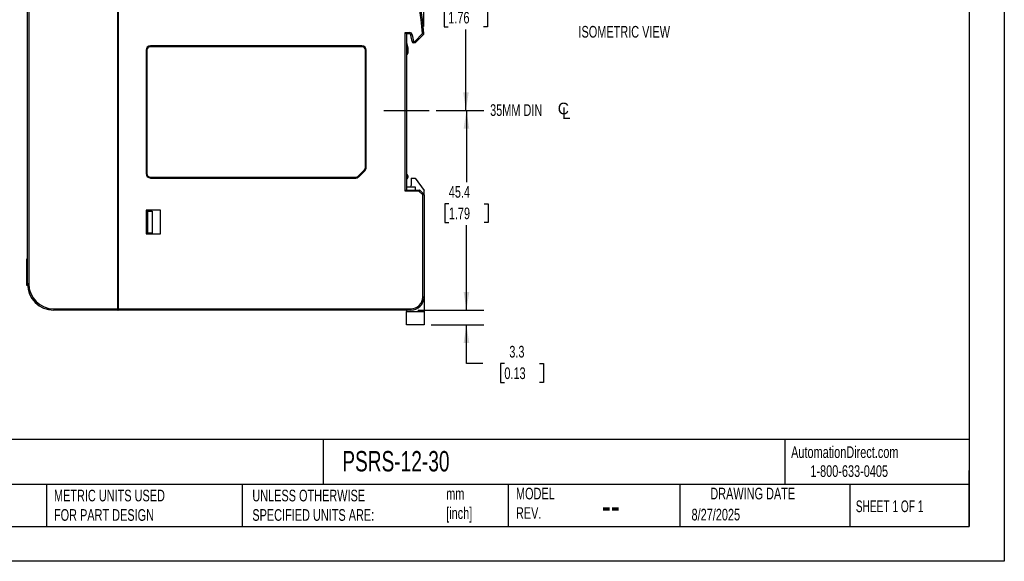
# Model space of a CAD drawing. Header units: millimetres. Extents: x 0 to 349, y 0 to 270.
# Tile 2 of 11: x 126 to 349, y 0 to 123. Entities that reach past the tile are written whole.
import ezdxf

# ---------------------------------------------------------------- set-up
doc = ezdxf.new("R2010")
doc.units = ezdxf.units.MM
doc.header["$LTSCALE"] = 1.25
doc.linetypes.add('CENTERX2', pattern=[20.32, 12.7, -2.54, 2.54, -2.54])
doc.layers.add('CENTER', color=40, linetype='CENTERX2')
doc.layers.add('DIMENSIONS', color=140, linetype='Continuous', lineweight=25)
doc.layers.add('TEXT', color=140, linetype='Continuous', lineweight=25)
doc.styles.add('SLDTEXTSTYLE0', font='TXT', dxfattribs={"width": 0.7})
doc.styles.add('SLDTEXTSTYLE1', font='TXT', dxfattribs={"width": 0.65})
doc.dimstyles.new('SLDDIMSTYLE0', dxfattribs={"dimtxt": 2.69751, "dimasz": 4.1275, "dimexe": 0, "dimexo": 0.0625, "dimgap": 0.674377, "dimtad": 0, "dimtih": 1, "dimtoh": 1, "dimdec": 1, "dimrnd": 1e-09, "dimzin": 4, "dimdsep": 46, "dimtxsty": 'SLDTEXTSTYLE0', "dimsah": 1, "dimcen": 0.09, "dimadec": 0, "dimazin": 1, "dimtfac": 1, "dimtdec": 1, "dimtofl": 0, "dimtmove": 0, "dimatfit": 3, "dimfxl": 0, "dimfrac": 2, "dimtolj": 1, "dimtzin": 12, "dimarcsym": 0})
doc.dimstyles.new('SLDDIMSTYLE1', dxfattribs={"dimtxt": 2.69751, "dimasz": 4.1275, "dimexe": 0, "dimexo": 0.0625, "dimgap": 0.674377, "dimtad": 0, "dimtih": 1, "dimtoh": 1, "dimdec": 1, "dimrnd": 1e-09, "dimzin": 12, "dimdsep": 46, "dimtxsty": 'SLDTEXTSTYLE0', "dimsah": 1, "dimcen": 0.09, "dimadec": 0, "dimazin": 3, "dimtfac": 1, "dimtdec": 1, "dimtofl": 0, "dimtmove": 0, "dimatfit": 3, "dimfxl": 0, "dimfrac": 2, "dimtolj": 1, "dimtzin": 12, "dimarcsym": 0})
doc.dimstyles.new('SLDDIMSTYLE3', dxfattribs={"dimtxt": 2.69751, "dimasz": 4.1275, "dimexe": 0, "dimexo": 0.0625, "dimgap": 0.674377, "dimtad": 0, "dimtih": 1, "dimtoh": 1, "dimdec": 1, "dimrnd": 1e-09, "dimzin": 12, "dimdsep": 46, "dimtxsty": 'SLDTEXTSTYLE0', "dimsah": 1, "dimcen": 0.09, "dimadec": 0, "dimazin": 3, "dimtfac": 1, "dimtdec": 1, "dimtmove": 0, "dimatfit": 0, "dimfxl": 0, "dimfrac": 2, "dimtolj": 1, "dimtzin": 12, "dimarcsym": 0})

# ---------------------------------------------------------------- blocks, each defined once
blk = doc.blocks.new('SW_SYMBOL_MOD_CL')
at = {"layer": 'DIMENSIONS', "color": 0, "char_height": 970, "attachment_point": 5}
for s, insert in [('C', (500, 750)), ('L', (750, 375))]:
    blk.add_mtext(s, dxfattribs=dict(at, insert=insert))
blk = doc.blocks.new('_D_3')
at = {"layer": 'DIMENSIONS'}
for p, q in [((212.25, 146.99), (231.04, 146.99)), ((227.07, 146.99), (227.07, 130.48)), ((223.06, 125.59), (222.16, 125.59)), ((222.16, 125.59), (222.16, 121.3)), ((231.08, 125.59), (231.98, 125.59)), ((231.98, 125.59), (231.98, 121.3)), ((222.16, 121.3), (223.06, 121.3)), ((227.07, 102.34), (227.07, 120.7)), ((231.98, 121.3), (231.08, 121.3)), ((220.32, 102.34), (231.04, 102.34))]:
    blk.add_line(p, q, dxfattribs=at)
for points in [[(227.07, 146.99), (226.44, 142.86), (227.71, 142.86)], [(227.07, 102.34), (227.71, 106.47), (226.44, 106.47)]]:
    blk.add_solid(points, dxfattribs=at)
at = {"layer": 'DIMENSIONS', "char_height": 2.646, "attachment_point": 1, "style": 'SLDTEXTSTYLE0'}
for s, insert in [('44.7', (223.06, 129.6)), ('1.76', (223.06, 124.71))]:
    blk.add_mtext(s, dxfattribs=dict(at, insert=insert))
blk = doc.blocks.new('_D_4')
at = {"layer": 'DIMENSIONS'}
for p, q in [((220.32, 102.34), (231.15, 102.34)), ((227.18, 102.34), (227.18, 86.05)), ((223.18, 81.16), (222.27, 81.16)), ((222.27, 81.16), (222.27, 76.87)), ((231.19, 81.16), (232.1, 81.16)), ((232.1, 81.16), (232.1, 76.87)), ((222.27, 76.87), (223.18, 76.87)), ((227.18, 56.99), (227.18, 76.27)), ((232.1, 76.87), (231.19, 76.87)), ((216.15, 56.99), (231.15, 56.99))]:
    blk.add_line(p, q, dxfattribs=at)
for points in [[(227.18, 102.34), (226.55, 98.21), (227.82, 98.21)], [(227.18, 56.99), (227.82, 61.12), (226.55, 61.12)]]:
    blk.add_solid(points, dxfattribs=at)
at = {"layer": 'DIMENSIONS', "char_height": 2.646, "attachment_point": 1, "style": 'SLDTEXTSTYLE0'}
for s, insert in [('45.4', (223.18, 85.17)), ('1.79', (223.18, 80.28))]:
    blk.add_mtext(s, dxfattribs=dict(at, insert=insert))
blk = doc.blocks.new('_D_5')
at = {"layer": 'DIMENSIONS'}
for p, q in [((127.56, 142.58), (127.56, 163.46)), ((217.52, 121.36), (217.52, 163.46)), ((127.56, 159.49), (163.54, 159.49)), ((167.19, 159.49), (166.29, 159.49)), ((166.29, 159.49), (166.29, 155.2)), ((175.21, 159.49), (176.11, 159.49)), ((176.11, 159.49), (176.11, 155.2)), ((217.52, 159.49), (178.86, 159.49)), ((166.29, 155.2), (167.19, 155.2)), ((176.11, 155.2), (175.21, 155.2))]:
    blk.add_line(p, q, dxfattribs=at)
for points in [[(127.56, 159.49), (131.69, 158.85), (131.69, 160.12)], [(217.52, 159.49), (213.4, 160.12), (213.4, 158.85)]]:
    blk.add_solid(points, dxfattribs=at)
at = {"layer": 'DIMENSIONS', "char_height": 2.646, "attachment_point": 1, "style": 'SLDTEXTSTYLE0'}
for s, insert in [('90.0', (167.19, 163.5)), ('3.54', (167.19, 158.61))]:
    blk.add_mtext(s, dxfattribs=dict(at, insert=insert))
blk = doc.blocks.new('_D_6')
at = {"layer": 'DIMENSIONS'}
for p, q in [((227.18, 56.99), (227.18, 64.93)), ((216.15, 56.99), (231.15, 56.99)), ((219.15, 53.69), (231.15, 53.69)), ((227.18, 44.88), (227.18, 53.69)), ((230.93, 44.88), (227.18, 44.88)), ((235.79, 44.88), (234.88, 44.88)), ((234.88, 44.88), (234.88, 40.6)), ((243.8, 44.88), (244.71, 44.88)), ((244.71, 44.88), (244.71, 40.6)), ((234.88, 40.6), (235.79, 40.6)), ((244.71, 40.6), (243.8, 40.6))]:
    blk.add_line(p, q, dxfattribs=at)
for points in [[(227.18, 56.99), (227.82, 61.12), (226.55, 61.12)], [(227.18, 53.69), (226.55, 49.56), (227.82, 49.56)]]:
    blk.add_solid(points, dxfattribs=at)
at = {"layer": 'DIMENSIONS', "char_height": 2.646, "attachment_point": 1, "style": 'SLDTEXTSTYLE0'}
for s, insert in [('3.3', (236.91, 48.9)), ('0.13', (235.79, 44.01))]:
    blk.add_mtext(s, dxfattribs=dict(at, insert=insert))

msp = doc.modelspace()

# ---------------------------------------------------------------- linework, layer by layer
at = {"color": 7, "linetype": 'Continuous'}
for p, q in [((349.25, 269.88), (349.25, 0)), ((349.25, 0), (0, 0))]:
    msp.add_line(p, q, dxfattribs=at)
for p, q in [((148.06, 57.29), (148.06, 146.69)), ((148.11, 146.69), (148.11, 57.29)), ((127.56, 62.99), (127.56, 140.99)), ((127.86, 140.99), (127.86, 62.99)), ((213.26, 119.99), (214.31, 119.99)), ((213.26, 83.99), (213.26, 119.99)), ((214.31, 119.69), (213.56, 119.69)), ((213.56, 119.69), (213.56, 84.29)), ((214.31, 119.99), (214.31, 119.69)), ((214.6, 119.44), (214.9, 119.49)), ((214.87, 117.94), (214.6, 119.44)), ((214.9, 119.49), (215.16, 117.99)), ((215.44, 117.99), (217.22, 119.78)), ((217.44, 119.56), (215.65, 117.78)), ((217.52, 119.81), (217.22, 119.78)), ((217.44, 119.56), (217.22, 119.78)), ((217.52, 119.78), (217.22, 119.78)), ((203.46, 116.99), (155.46, 116.99)), ((203.46, 116.79), (155.46, 116.79)), ((213.56, 117.69), (213.86, 116.57)), ((213.86, 116.57), (213.86, 115.29)), ((215.16, 117.99), (214.87, 117.94)), ((215.16, 117.99), (215.44, 117.99)), ((215.16, 117.69), (215.16, 117.99)), ((215.44, 117.69), (215.16, 117.69)), ((215.65, 117.78), (215.44, 117.99)), ((215.44, 117.69), (215.44, 117.99)), ((154.46, 115.99), (154.46, 87.99)), ((154.66, 115.99), (154.66, 87.99)), ((204.26, 89.4), (204.26, 115.99)), ((204.46, 89.4), (204.46, 115.99)), ((155.46, 87.19), (202.05, 87.19)), ((202.61, 87.42), (204.03, 88.84)), ((204.17, 88.7), (202.75, 87.28)), ((213.86, 87.49), (213.86, 87.09)), ((155.46, 86.99), (202.05, 86.99)), ((213.56, 84.99), (215.56, 84.99)), ((214.56, 84.99), (214.66, 85.29)), ((214.66, 86.99), (214.66, 85.29)), ((214.66, 86.99), (215.56, 86.99)), ((215.56, 86.99), (217.56, 84.13)), ((215.56, 84.99), (215.56, 84.25)), ((216.49, 83.94), (213.26, 83.99)), ((213.56, 84.29), (216.49, 84.24)), ((216.49, 83.94), (216.49, 84.24)), ((216.49, 83.94), (216.7, 84.15)), ((217.26, 83.17), (216.49, 83.94)), ((216.7, 84.15), (217.47, 83.38)), ((217.26, 83.17), (217.47, 83.38)), ((217.56, 83.17), (217.26, 83.17)), ((217.26, 59.99), (217.26, 83.17)), ((217.56, 83.17), (217.56, 84.13)), ((217.56, 83.17), (217.56, 59.99)), ((157.76, 79.69), (154.46, 79.69)), ((154.46, 79.69), (154.46, 74.29)), ((154.56, 74.47), (154.56, 79.5)), ((154.56, 79.5), (154.86, 79.5)), ((154.86, 74.48), (154.86, 79.5)), ((154.86, 79.5), (155.86, 79.5)), ((155.86, 79.5), (155.86, 74.48)), ((157.76, 74.29), (157.76, 79.69)), ((154.46, 74.29), (157.76, 74.29)), ((154.86, 74.48), (154.56, 74.47)), ((155.86, 74.48), (154.86, 74.48)), ((127.36, 68.55), (127.36, 62.69)), ((127.56, 68.55), (127.36, 68.55)), ((127.36, 62.69), (127.57, 62.69)), ((127.36, 62.69), (127.57, 62.69)), ((127.36, 62.69), (127.36, 62.69)), ((127.86, 62.99), (127.56, 62.99)), ((217.26, 59.99), (217.56, 59.99)), ((217.56, 59.99), (217.56, 56.69)), ((133.56, 57.29), (133.56, 56.99)), ((133.56, 57.29), (148.06, 57.29)), ((148.06, 56.99), (133.56, 56.99)), ((148.06, 57.29), (148.06, 56.99)), ((148.06, 57.29), (148.11, 57.29)), ((148.11, 57.29), (214.56, 57.29)), ((148.11, 57.29), (148.11, 56.99)), ((214.56, 56.99), (148.11, 56.99)), ((213.56, 56.99), (213.56, 56.69)), ((213.56, 53.69), (213.56, 56.69)), ((213.56, 56.69), (217.56, 56.69)), ((214.56, 57.29), (214.56, 56.99)), ((217.56, 56.69), (217.56, 53.69)), ((217.56, 53.69), (213.56, 53.69))]:
    msp.add_line(p, q)
for centre, radius, start, end in [((3.56, 98.7), 214.7, 5.6336, 12.335), ((3.56, 98.7), 215, 5.6336, 12.335), ((214.31, 119.39), 0.6, 10, 90), ((214.31, 119.39), 0.3, 10, 90), ((217.22, 119.78), 0.3, 315, 0), ((217.22, 119.78), 0.3, 0, 5.6336), ((155.46, 115.99), 1, 90, 180), ((203.46, 115.99), 1, 0, 90), ((215.16, 117.99), 0.3, 190, 270), ((215.44, 117.99), 0.3, 270, 315), ((213.56, 115.29), 0.3, 270, 0), ((203.46, 89.4), 1, 315, 0), ((155.46, 87.99), 1, 180, 270), ((202.05, 87.99), 1, 270, 315), ((213.56, 87.49), 0.3, 0, 90), ((213.56, 87.09), 0.3, 270, 0), ((216.49, 83.94), 0.3, 45, 89), ((217.26, 83.17), 0.3, 0, 45), ((133.56, 62.99), 6, 180, 270), ((133.56, 62.99), 5.7, 180, 270), ((214.56, 59.99), 2.7, 270, 0), ((214.56, 59.99), 3, 270, 0), ((148.11, 57.04), 0.05, 180, 270)]:
    msp.add_arc(centre, radius, start, end)
for points in [[(213.26, 119.99), (213.33, 119.92), (213.41, 119.84), (213.5, 119.75), (213.52, 119.73), (213.55, 119.7), (213.56, 119.69), (213.56, 119.69)], [(213.26, 83.99), (213.33, 84.06), (213.41, 84.15), (213.5, 84.23), (213.52, 84.25), (213.55, 84.28), (213.56, 84.29), (213.56, 84.29)]]:
    msp.add_open_spline(points, degree=3, knots=[0, 0, 0, 0, 0.5, 0.5, 0.75, 0.75, 1, 1, 1, 1])
for points in [[(155.46, 116.79), (155.02, 116.79), (154.66, 116.43), (154.66, 115.99)], [(204.26, 115.99), (204.26, 116.43), (203.9, 116.79), (203.46, 116.79)], [(204.03, 88.84), (204.18, 88.99), (204.26, 89.19), (204.26, 89.4)], [(154.66, 87.99), (154.66, 87.55), (155.02, 87.19), (155.46, 87.19)], [(202.05, 87.19), (202.26, 87.19), (202.46, 87.27), (202.61, 87.42)]]:
    msp.add_open_spline(points, degree=3)
at = {"layer": 'CENTER'}
msp.add_line((208.44, 102.34), (218.73, 102.34), dxfattribs=at)
at = {"layer": 'TEXT'}
for p, q in [((341.31, 261.94), (341.31, 7.94)), ((341.31, 27.66), (7.94, 27.66)), ((194.7, 27.66), (194.7, 17.46)), ((299.47, 27.66), (299.47, 17.46)), ((341.31, 7.94), (341.31, 20.64)), ((341.31, 17.46), (7.94, 17.46)), ((131.86, 17.46), (131.86, 7.94)), ((176.25, 17.46), (176.25, 7.94)), ((236.63, 17.46), (236.63, 7.94)), ((275.58, 17.46), (275.58, 7.94)), ((314.19, 17.46), (314.19, 7.94)), ((7.94, 7.94), (341.31, 7.94))]:
    msp.add_line(p, q, dxfattribs=at)

# ---------------------------------------------------------------- block references
at = {"layer": 'DIMENSIONS', "xscale": 0.002728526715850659, "yscale": 0.002728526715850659, "zscale": 0.002728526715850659}
msp.add_blockref('SW_SYMBOL_MOD_CL', (247.81, 100.7), dxfattribs=at)

# ---------------------------------------------------------------- texts
at = {"color": 179, "linetype": 'Continuous', "lineweight": 18, "char_height": 2.6458, "attachment_point": 1, "style": 'SLDTEXTSTYLE0'}
for s, insert in [('AutomationDirect.com', (300.87, 26.1)), ('1-800-633-0405', (305.24, 21.8))]:
    msp.add_mtext(s, dxfattribs=dict(at, insert=insert))
at = {"layer": 'DIMENSIONS', "attachment_point": 1, "style": 'SLDTEXTSTYLE0'}
for s, insert, char_height in [('ISOMETRIC VIEW', (252.61, 121.5), 2.6458), ('35MM DIN^J', (232.56, 103.73), 2.646)]:
    msp.add_mtext(s, dxfattribs=dict(at, insert=insert, char_height=char_height))
at = {"layer": 'TEXT'}
for s, insert, char_height, attachment_point, style in [('PSRS-12-30', (199.01, 25.03), 4.63, 1, 'SLDTEXTSTYLE0'), ('METRIC UNITS USED ^JFOR PART DESIGN', (133.57, 16.25), 2.6458, 1, 'SLDTEXTSTYLE0'), ('UNLESS OTHERWISE ^JSPECIFIED UNITS ARE:', (178.59, 16.25), 2.6458, 1, 'SLDTEXTSTYLE0'), ('mm^J[inch]', (222.58, 16.66), 2.646, 1, 'SLDTEXTSTYLE0'), ('MODEL ^JREV.', (238.42, 16.7), 2.6458, 1, 'SLDTEXTSTYLE0'), ('DRAWING DATE', (292.16, 16.7), 2.6458, 2, 'SLDTEXTSTYLE0'), ('SHEET 1 OF 1', (315.55, 13.81), 2.6458, 1, 'SLDTEXTSTYLE1'), ('--', (257.87, 15.92), 6.615, 1, 'SLDTEXTSTYLE0'), ('8/27/2025', (278.27, 11.92), 2.646, 1, 'SLDTEXTSTYLE0')]:
    msp.add_mtext(s, dxfattribs=dict(at, insert=insert, char_height=char_height, attachment_point=attachment_point, style=style))

# ---------------------------------------------------------------- dimensions: what is measured, and where the dimension line sits
at = {"layer": 'DIMENSIONS'}
dim = msp.add_linear_dim(base=(217.52, 159.49), p1=(127.56, 140.99), p2=(217.52, 119.78), dimstyle='SLDDIMSTYLE0', dxfattribs=at)
dim.commit()
dim.dimension.update_dxf_attribs({"geometry": '_D_5', "text_midpoint": (171.2, 159.49), "dimtype": 160})
for base, p1, p2, dimstyle, picture, middle in [((227.07043614, 102.33952795), (210.66664977, 146.98952795), (218.73360474, 102.33952795), 'SLDDIMSTYLE1', '_D_3', (227.07043614, 125.58621577)), ((227.18334553, 102.33952795), (214.56060782, 56.98952795), (218.73360474, 102.33952795), 'SLDDIMSTYLE1', '_D_4', (227.18334553, 81.15745364)), ((227.18, 53.69), (214.56, 56.99), (217.56, 53.69), 'SLDDIMSTYLE3', '_D_6', (227.18, 44.88))]:
    dim = msp.add_linear_dim(base=base, p1=p1, p2=p2, angle=90, dimstyle=dimstyle, dxfattribs=at)
    dim.commit()
    dim.dimension.update_dxf_attribs({"geometry": picture, "text_midpoint": middle, "dimtype": 160})

doc.saveas('drawing.dxf')
